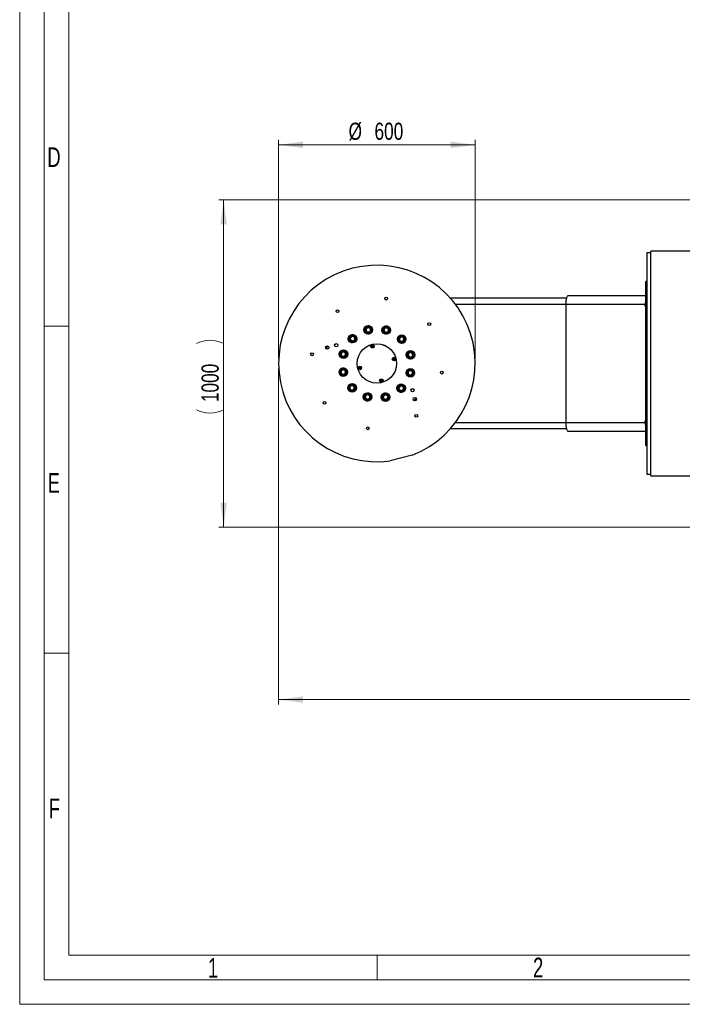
# Model space of a CAD drawing. Header units: millimetres. Extents: x 36 to 589, y 6 to 414.
# Tile 1 of 29: x 36 to 171, y 6 to 206. Entities that reach past the tile are written whole.
import ezdxf

# ---------------------------------------------------------------- set-up
doc = ezdxf.new("R2010")
doc.units = ezdxf.units.MM
doc.styles.add('SLDTEXTSTYLE0', font='TXT', dxfattribs={"width": 0.7})
doc.styles.add('SLDTEXTSTYLE1', font='TXT', dxfattribs={"width": 0.75})
doc.dimstyles.new('SLDDIMSTYLE0', dxfattribs={"dimtxt": 3.5, "dimasz": 5, "dimexe": 0, "dimexo": 0.0625, "dimgap": 0.875, "dimtad": 1, "dimlfac": 15, "dimrnd": 1e-09, "dimzin": 12, "dimdsep": 46, "dimtxsty": 'SLDTEXTSTYLE1', "dimsah": 1, "dimcen": 0.09, "dimadec": 0, "dimazin": 0, "dimtfac": 1, "dimtofl": 0, "dimtmove": 0, "dimatfit": 3, "dimfxl": 0, "dimtolj": 1, "dimtzin": 12, "dimarcsym": 0})
doc.dimstyles.new('SLDDIMSTYLE3', dxfattribs={"dimtxt": 3.5, "dimasz": 5, "dimexe": 0, "dimexo": 0.0625, "dimgap": 0.875, "dimtad": 0, "dimtih": 1, "dimtoh": 1, "dimlfac": 15, "dimrnd": 1e-09, "dimzin": 12, "dimdsep": 46, "dimtxsty": 'SLDTEXTSTYLE1', "dimsah": 1, "dimcen": 0.09, "dimadec": 0, "dimazin": 0, "dimtfac": 1, "dimtofl": 0, "dimtmove": 0, "dimatfit": 3, "dimfxl": 0, "dimtolj": 1, "dimtzin": 12, "dimarcsym": 0})

# ---------------------------------------------------------------- blocks, each defined once
blk = doc.blocks.new('*D8')
at = {"color": 7, "linetype": 'Continuous', "lineweight": 0}
for p, q in [((89.16, 134.93), (89.16, 66.52)), ((326.83, 134.93), (326.83, 66.52)), ((326.83, 67.52), (89.16, 67.52))]:
    blk.add_line(p, q, dxfattribs=at)
for centre, start, end in [((209.76, 70.29), 153.4349, 206.5651), ((212.17, 70.29), 333.4349, 26.5651)]:
    blk.add_arc(centre, 6.21, start, end, dxfattribs=at)
for points in [[(89.16, 67.52), (94.16, 66.87), (94.16, 68.17)], [(326.83, 67.52), (321.83, 68.17), (321.83, 66.87)]]:
    blk.add_solid(points, dxfattribs=at)
at = {"color": 7, "linetype": 'Continuous', "lineweight": 0, "insert": (205.8, 72.03), "char_height": 3.5, "attachment_point": 1, "style": 'SLDTEXTSTYLE1'}
blk.add_mtext('3565', dxfattribs=at)
blk = doc.blocks.new('*D9')
at = {"color": 7, "linetype": 'Continuous', "lineweight": 0}
for p, q in [((175.33, 169.27), (76.99, 169.27)), ((77.99, 102.6), (77.99, 169.27)), ((175.33, 102.6), (76.99, 102.6))]:
    blk.add_line(p, q, dxfattribs=at)
for centre, start, end in [((75.21, 134.45), 63.4349, 116.5651), ((75.21, 132.04), 243.4349, 296.5651)]:
    blk.add_arc(centre, 6.21, start, end, dxfattribs=at)
for points in [[(77.99, 169.27), (77.34, 164.27), (78.64, 164.27)], [(77.99, 102.6), (78.64, 107.6), (77.34, 107.6)]]:
    blk.add_solid(points, dxfattribs=at)
at = {"color": 7, "linetype": 'Continuous', "lineweight": 0, "insert": (73.48, 128.07), "char_height": 3.5, "attachment_point": 1, "rotation": 90, "style": 'SLDTEXTSTYLE1'}
blk.add_mtext('1000', dxfattribs=at)
blk = doc.blocks.new('*D10')
at = {"color": 7, "linetype": 'Continuous', "lineweight": 0}
for p, q in [((89.16, 136.93), (89.16, 181.44)), ((89.16, 180.44), (129.16, 180.44)), ((129.16, 136.93), (129.16, 181.44))]:
    blk.add_line(p, q, dxfattribs=at)
for points in [[(89.16, 180.44), (94.16, 179.79), (94.16, 181.09)], [(129.16, 180.44), (124.16, 181.09), (124.16, 179.79)]]:
    blk.add_solid(points, dxfattribs=at)
at = {"color": 7, "linetype": 'Continuous', "lineweight": 0, "char_height": 3.5, "attachment_point": 1, "style": 'SLDTEXTSTYLE1'}
for s, insert in [('%%c', (103.4, 184.95)), ('600', (108.67, 184.95))]:
    blk.add_mtext(s, dxfattribs=dict(at, insert=insert))

msp = doc.modelspace()

# ---------------------------------------------------------------- linework, layer by layer
at = {"color": 7, "linetype": 'Continuous', "lineweight": 15}
for p, q in [((36.5, 5.5), (36.5, 414.5)), ((588.5, 5.5), (36.5, 5.5))]:
    msp.add_line(p, q, dxfattribs=at)
at = {"color": 1, "linetype": 'Continuous', "lineweight": 0}
for p, q in [((41.5, 10.5), (41.5, 409.5)), ((46.5, 15.5), (46.5, 404.5)), ((46.48311, 143.5), (41.5, 143.5)), ((46.48311, 77), (41.5, 77)), ((393.72473, 15.49913), (46.5, 15.5)), ((109.25, 15.5), (109.25, 10.5)), ((583.5, 10.5), (41.5, 10.5))]:
    msp.add_line(p, q, dxfattribs=at)
at = {"color": 7, "linetype": 'Continuous', "lineweight": 30}
for p, q in [((164.06215, 158.43477), (164.06215, 113.43477)), ((164.86215, 113.06811), (164.86215, 158.80144)), ((163.86215, 135.93477), (163.86215, 152.60144)), ((124.06926, 149.26811), (147.79177, 149.26811)), ((148.12989, 149.80144), (163.86215, 149.80144)), ((147.64676, 147.93477), (125.16215, 147.93477)), ((163.74553, 147.93477), (147.64676, 147.93477)), ((147.64676, 123.93477), (147.64676, 147.93477)), ((163.74553, 147.60144), (163.74553, 147.93477)), ((163.86215, 147.60144), (163.74553, 147.60144)), ((106.86608, 142.69185), (106.87007, 142.70235)), ((106.87317, 142.68314), (106.86608, 142.69185)), ((107.05372, 143.18499), (107.05772, 143.19549)), ((107.05772, 143.19549), (107.0688, 143.19727)), ((107.5786, 143.27955), (107.58969, 143.28134)), ((107.58969, 143.28134), (107.59678, 143.27264)), ((107.7384, 142.35993), (107.72731, 142.35814)), ((107.74239, 142.37043), (107.7384, 142.35993)), ((107.92294, 142.87227), (107.93004, 142.86357)), ((107.93004, 142.86357), (107.92604, 142.85307)), ((110.55223, 142.93461), (110.56094, 142.9417)), ((110.55402, 142.92352), (110.55223, 142.93461)), ((110.63809, 142.40263), (110.6363, 142.41372)), ((110.64859, 142.39864), (110.63809, 142.40263)), ((110.96131, 143.26786), (110.97001, 143.27495)), ((110.97001, 143.27495), (110.98051, 143.27096)), ((111.46314, 143.08731), (111.47364, 143.08332)), ((111.47364, 143.08332), (111.47543, 143.07223)), ((111.5595, 142.55134), (111.5508, 142.54425)), ((111.55771, 142.56243), (111.5595, 142.55134)), ((103.7093, 141.17052), (103.71801, 141.17761)), ((103.71109, 141.15943), (103.7093, 141.17052)), ((103.79516, 140.63854), (103.79337, 140.64963)), ((103.80566, 140.63455), (103.79516, 140.63854)), ((104.11837, 141.50377), (104.12708, 141.51086)), ((104.12708, 141.51086), (104.13757, 141.50687)), ((104.29879, 140.44691), (104.28829, 140.4509)), ((104.3075, 140.454), (104.29879, 140.44691)), ((104.62021, 141.32322), (104.63071, 141.31923)), ((104.63071, 141.31923), (104.6325, 141.30814)), ((104.71657, 140.78725), (104.70786, 140.78016)), ((104.71478, 140.79834), (104.71657, 140.78725)), ((107.20642, 142.27408), (107.19933, 142.28278)), ((107.21751, 142.27586), (107.20642, 142.27408)), ((111.14172, 142.211), (111.13123, 142.21499)), ((111.15043, 142.21809), (111.14172, 142.211)), ((113.67428, 140.79813), (113.67828, 140.80863)), ((113.68138, 140.78942), (113.67428, 140.79813)), ((113.86192, 141.29127), (113.86591, 141.30177)), ((113.86591, 141.30177), (113.87701, 141.30356)), ((114.01462, 140.38036), (114.00753, 140.38906)), ((114.02572, 140.38215), (114.01462, 140.38036)), ((114.3868, 141.38583), (114.39789, 141.38762)), ((114.39789, 141.38762), (114.40498, 141.37892)), ((114.5466, 140.46621), (114.53551, 140.46442)), ((114.55059, 140.47671), (114.5466, 140.46621)), ((114.73114, 140.97855), (114.73824, 140.96985)), ((114.73824, 140.96985), (114.73424, 140.95935)), ((102.5345, 138.33034), (102.54558, 138.33213)), ((102.54558, 138.33213), (102.55267, 138.32342)), ((101.82197, 137.74264), (101.82596, 137.75313)), ((101.82906, 137.73393), (101.82197, 137.74264)), ((102.00961, 138.23577), (102.01361, 138.24627)), ((102.01361, 138.24627), (102.02469, 138.24806)), ((102.16232, 137.32486), (102.15522, 137.33357)), ((102.1734, 137.32665), (102.16232, 137.32486)), ((102.69429, 137.41072), (102.68321, 137.40893)), ((102.69828, 137.42121), (102.69429, 137.41072)), ((102.87883, 137.92306), (102.88592, 137.91435)), ((102.88592, 137.91435), (102.88193, 137.90385)), ((115.50145, 137.8905), (115.51016, 137.89759)), ((115.50324, 137.87941), (115.50145, 137.8905)), ((115.58731, 137.35852), (115.58552, 137.36961)), ((115.59781, 137.35453), (115.58731, 137.35852)), ((115.91052, 138.22375), (115.91923, 138.23084)), ((115.91923, 138.23084), (115.92973, 138.22685)), ((116.09094, 137.16689), (116.08045, 137.17088)), ((116.09965, 137.17398), (116.09094, 137.16689)), ((116.41236, 138.0432), (116.42286, 138.03921)), ((116.42286, 138.03921), (116.42465, 138.02812)), ((116.50872, 137.50723), (116.50001, 137.50014)), ((116.50693, 137.51832), (116.50872, 137.50723)), ((101.81558, 134.36232), (101.82429, 134.36941)), ((101.81737, 134.35123), (101.81558, 134.36232)), ((102.22465, 134.69557), (102.23336, 134.70266)), ((102.23336, 134.70266), (102.24386, 134.69866)), ((102.72649, 134.51502), (102.73699, 134.51103)), ((102.73699, 134.51103), (102.73878, 134.49994)), ((115.62601, 134.44833), (115.63001, 134.45883)), ((115.63001, 134.45883), (115.6411, 134.46062)), ((116.1509, 134.5429), (116.16199, 134.54469)), ((116.16199, 134.54469), (116.16907, 134.53598)), ((163.86215, 119.26811), (163.86215, 135.93477)), ((101.90144, 133.83034), (101.89965, 133.84143)), ((101.91194, 133.82635), (101.90144, 133.83034)), ((102.40507, 133.63871), (102.39458, 133.6427)), ((102.41378, 133.6458), (102.40507, 133.63871)), ((102.82285, 133.97905), (102.81414, 133.97196)), ((102.82106, 133.99014), (102.82285, 133.97905)), ((115.43838, 133.9552), (115.44237, 133.96569)), ((115.44547, 133.94649), (115.43838, 133.9552)), ((115.77872, 133.53742), (115.77162, 133.54613)), ((115.78981, 133.53921), (115.77872, 133.53742)), ((116.31069, 133.62328), (116.29961, 133.62149)), ((116.31468, 133.63378), (116.31069, 133.62328)), ((116.49523, 134.13562), (116.50233, 134.12691)), ((116.50233, 134.12691), (116.49833, 134.11642)), ((103.58606, 130.8997), (103.59005, 130.9102)), ((103.59315, 130.89099), (103.58606, 130.8997)), ((103.7737, 131.39284), (103.7777, 131.40333)), ((103.7777, 131.40333), (103.78878, 131.40512)), ((103.92641, 130.48192), (103.91931, 130.49063)), ((103.93749, 130.48371), (103.92641, 130.48192)), ((104.29859, 131.4874), (104.30967, 131.48919)), ((104.30967, 131.48919), (104.31676, 131.48048)), ((104.45838, 130.56778), (104.4473, 130.56599)), ((104.46237, 130.57828), (104.45838, 130.56778)), ((104.64292, 131.08012), (104.65002, 131.07142)), ((104.65002, 131.07142), (104.64602, 131.06092)), ((113.60773, 131.0823), (113.61644, 131.08939)), ((113.60952, 131.07121), (113.60773, 131.0823)), ((113.69359, 130.55032), (113.69179, 130.56141)), ((113.70408, 130.54633), (113.69359, 130.55032)), ((114.0168, 131.41555), (114.02551, 131.42264)), ((114.02551, 131.42264), (114.03601, 131.41865)), ((114.19722, 130.35869), (114.18673, 130.36268)), ((114.20593, 130.36578), (114.19722, 130.35869)), ((114.51865, 131.235), (114.52914, 131.23101)), ((114.52914, 131.23101), (114.53093, 131.21992)), ((114.615, 130.69903), (114.60629, 130.69194)), ((114.61321, 130.71012), (114.615, 130.69903)), ((106.7648, 129.31821), (106.7735, 129.3253)), ((106.76658, 129.30712), (106.7648, 129.31821)), ((106.85065, 128.78623), (106.84886, 128.79732)), ((106.86115, 128.78224), (106.85065, 128.78623)), ((107.17387, 129.65146), (107.18257, 129.65855)), ((107.18257, 129.65855), (107.19307, 129.65456)), ((107.35429, 128.5946), (107.34379, 128.59859)), ((107.363, 128.60169), (107.35429, 128.5946)), ((107.67571, 129.47091), (107.6862, 129.46692)), ((107.6862, 129.46692), (107.68799, 129.45583)), ((107.77206, 128.93494), (107.76336, 128.92785)), ((107.77027, 128.94603), (107.77206, 128.93494)), ((110.39427, 129.00598), (110.39826, 129.01648)), ((110.40136, 128.99727), (110.39427, 129.00598)), ((110.5819, 129.49912), (110.5859, 129.50962)), ((110.5859, 129.50962), (110.59699, 129.51141)), ((110.73461, 128.58821), (110.72751, 128.59691)), ((110.7457, 128.58999), (110.73461, 128.58821)), ((111.10679, 129.59368), (111.11787, 129.59547)), ((111.11787, 129.59547), (111.12496, 129.58677)), ((111.26658, 128.67406), (111.2555, 128.67227)), ((111.27057, 128.68456), (111.26658, 128.67406)), ((111.45112, 129.1864), (111.45822, 129.1777)), ((111.45822, 129.1777), (111.45422, 129.1672)), ((117.02106, 128.7226), (117.02106, 128.98123)), ((163.86215, 124.26811), (163.74553, 124.26811)), ((163.74553, 123.93477), (163.74553, 124.26811)), ((147.79177, 122.60144), (124.06926, 122.60144)), ((125.16215, 123.93477), (147.64676, 123.93477)), ((147.64676, 123.93477), (163.74553, 123.93477)), ((163.86215, 122.06811), (148.12989, 122.06811)), ((116.35413, 117.27264), (111.88902, 116.12154))]:
    msp.add_line(p, q, dxfattribs=at)
at = {"color": 7, "linetype": 'Continuous', "lineweight": 30, "flags": 128}
for points in [[(147.64676, 147.93477), (147.6498, 148.14377), (147.65888, 148.35015), (147.67387, 148.5513), (147.69461, 148.74469), (147.72081, 148.9279), (147.75216, 149.09862), (147.78827, 149.25471), (147.82867, 149.39419), (147.87285, 149.51533), (147.92027, 149.61658), (147.97032, 149.69669), (148.02238, 149.75464), (148.0758, 149.7897), (148.12989, 149.80144)], [(98.85261, 138.92107), (99.00181, 139.39482), (99.04352, 139.51498)], [(116.69696, 128.38465), (116.96515, 128.66216), (117.15364, 128.8698)], [(117.18813, 128.8082), (117.01392, 128.6167), (116.76054, 128.35395)], [(148.12989, 122.06811), (148.0758, 122.07984), (148.02238, 122.11491), (147.97032, 122.17286), (147.92027, 122.25297), (147.87285, 122.35422), (147.82867, 122.47535), (147.78827, 122.61484), (147.75216, 122.77093), (147.72081, 122.94165), (147.69461, 123.12486), (147.67387, 123.31825), (147.65888, 123.5194), (147.6498, 123.72577), (147.64676, 123.93477)]]:
    msp.add_lwpolyline(points, dxfattribs=at)
at = {"color": 7, "linetype": 'Continuous', "lineweight": 30}
for centre, radius in [((111.02794, 149.13692), 0.28333), ((101.14614, 146.58941), 0.28333), ((107.39806, 142.77771), 0.86667), ((107.39806, 142.77771), 0.8), ((107.39806, 142.77771), 0.69333), ((111.05587, 142.74298), 0.86667), ((111.05587, 142.74298), 0.8), ((111.05587, 142.74298), 0.69333), ((119.81679, 143.95079), 0.28333), ((104.21293, 140.97888), 0.86667), ((104.21293, 140.97888), 0.8), ((104.21293, 140.97888), 0.69333), ((114.20626, 140.88399), 0.86667), ((114.20626, 140.88399), 0.8), ((114.20626, 140.88399), 0.69333), ((99.07688, 139.17662), 0.34), ((100.9028, 139.64734), 0.33333), ((102.35395, 137.82849), 0.86667), ((102.35395, 137.82849), 0.8), ((102.35395, 137.82849), 0.69333), ((109.16215, 135.93477), 4.01667), ((109.16215, 135.93477), 4), ((108.26346, 139.4208), 0.36667), ((108.26346, 139.4208), 0.18333), ((108.26346, 139.4208), 0.14), ((116.00508, 137.69887), 0.86667), ((116.00508, 137.69887), 0.8), ((116.00508, 137.69887), 0.69333), ((95.96, 137.80057), 0.28333), ((112.64817, 136.83346), 0.36667), ((112.64817, 136.83346), 0.18333), ((112.64817, 136.83346), 0.14), ((102.31921, 134.17068), 0.86667), ((102.31921, 134.17068), 0.8), ((102.31921, 134.17068), 0.69333), ((105.67612, 135.03609), 0.36667), ((105.67612, 135.03609), 0.18333), ((105.67612, 135.03609), 0.14), ((115.97035, 134.04105), 0.86667), ((115.97035, 134.04105), 0.8), ((115.97035, 134.04105), 0.69333), ((122.36429, 134.06898), 0.28333), ((110.06084, 132.44875), 0.36667), ((110.06084, 132.44875), 0.18333), ((110.06084, 132.44875), 0.14), ((104.11804, 130.98556), 0.86667), ((104.11804, 130.98556), 0.8), ((104.11804, 130.98556), 0.69333), ((114.11136, 130.89066), 0.86667), ((114.11136, 130.89066), 0.8), ((114.11136, 130.89066), 0.69333), ((116.4051, 130.49973), 0.33333), ((107.26843, 129.12657), 0.86667), ((107.26843, 129.12657), 0.8), ((107.26843, 129.12657), 0.69333), ((110.92624, 129.09184), 0.86667), ((110.92624, 129.09184), 0.8), ((110.92624, 129.09184), 0.69333), ((116.87581, 128.67381), 0.34), ((98.50751, 127.91876), 0.28333), ((117.17816, 125.28013), 0.28333), ((107.29636, 122.73263), 0.28333)]:
    msp.add_circle(centre, radius, dxfattribs=at)
for centre, radius, start, end in [((109.16215, 135.93477), 20, 291.0755783, 277.8363227), ((169.57692, 147.98931), 5.83165, 168.5095954, 180.5358044), ((107.39806, 142.77771), 0.8, 219.1680904, 32.2984488), ((107.39806, 142.77771), 0.53333, 130.213066, 188.1231147), ((107.39806, 142.77771), 0.53333, 190.213066, 248.1231147), ((107.39806, 142.77771), 0.8, 32.2984488, 129.1680904), ((107.39806, 142.77771), 0.46667, 159.1680904, 219.1680904), ((107.39806, 142.77771), 0.46667, 99.1680904, 159.1680904), ((107.39806, 142.77771), 0.46667, 219.1680904, 279.1680904), ((107.39806, 142.77771), 0.53333, 70.213066, 128.1231147), ((107.39806, 142.77771), 0.53333, 250.213066, 308.1231147), ((107.39806, 142.77771), 0.46667, 39.1680904, 99.1680904), ((107.39806, 142.77771), 0.46667, 279.1680904, 339.1680904), ((107.39806, 142.77771), 0.53333, 10.213066, 68.1231147), ((107.39806, 142.77771), 0.53333, 310.213066, 8.1231147), ((107.39806, 142.77771), 0.46667, 339.1680904, 39.1680904), ((111.05587, 142.74298), 0.8, 189.1680904, 2.2984488), ((111.05587, 142.74298), 0.53333, 160.213066, 218.1231147), ((111.05587, 142.74298), 0.53333, 100.213066, 158.1231147), ((111.05587, 142.74298), 0.46667, 129.1680904, 189.1680904), ((111.05587, 142.74298), 0.46667, 189.1680904, 249.1680904), ((111.05587, 142.74298), 0.53333, 220.213066, 278.1231147), ((111.05587, 142.74298), 0.46667, 69.1680904, 129.1680904), ((111.05587, 142.74298), 0.46667, 249.1680904, 309.1680904), ((111.05587, 142.74298), 0.8, 2.2984488, 99.1680904), ((111.05587, 142.74298), 0.53333, 40.213066, 98.1231147), ((111.05587, 142.74298), 0.53333, 280.213066, 338.1231147), ((111.05587, 142.74298), 0.46667, 9.1680904, 69.1680904), ((111.05587, 142.74298), 0.46667, 309.1680904, 9.1680904), ((111.05587, 142.74298), 0.53333, 340.213066, 38.1231147), ((104.21293, 140.97888), 0.8, 62.2984488, 159.1680904), ((104.21293, 140.97888), 0.53333, 160.213066, 218.1231147), ((104.21293, 140.97888), 0.53333, 100.213066, 158.1231147), ((104.21293, 140.97888), 0.46667, 129.1680904, 189.1680904), ((104.21293, 140.97888), 0.46667, 189.1680904, 249.1680904), ((104.21293, 140.97888), 0.53333, 220.213066, 278.1231147), ((104.21293, 140.97888), 0.46667, 69.1680904, 129.1680904), ((104.21293, 140.97888), 0.8, 249.1680904, 62.2984488), ((104.21293, 140.97888), 0.46667, 249.1680904, 309.1680904), ((104.21293, 140.97888), 0.53333, 40.213066, 98.1231147), ((104.21293, 140.97888), 0.53333, 280.213066, 338.1231147), ((104.21293, 140.97888), 0.46667, 9.1680904, 69.1680904), ((104.21293, 140.97888), 0.46667, 309.1680904, 9.1680904), ((104.21293, 140.97888), 0.53333, 340.213066, 38.1231147), ((114.20626, 140.88399), 0.8, 159.1680904, 332.2984488), ((114.20626, 140.88399), 0.53333, 130.213066, 188.1231147), ((114.20626, 140.88399), 0.53333, 190.213066, 248.1231147), ((114.20626, 140.88399), 0.46667, 159.1680904, 219.1680904), ((114.20626, 140.88399), 0.46667, 99.1680904, 159.1680904), ((114.20626, 140.88399), 0.46667, 219.1680904, 279.1680904), ((114.20626, 140.88399), 0.53333, 70.213066, 128.1231147), ((114.20626, 140.88399), 0.53333, 250.213066, 308.1231147), ((114.20626, 140.88399), 0.46667, 39.1680904, 99.1680904), ((114.20626, 140.88399), 0.46667, 279.1680904, 339.1680904), ((114.20626, 140.88399), 0.53333, 10.213066, 68.1231147), ((114.20626, 140.88399), 0.8, 332.2984488, 69.1680904), ((114.20626, 140.88399), 0.53333, 310.213066, 8.1231147), ((114.20626, 140.88399), 0.46667, 339.1680904, 39.1680904), ((109.16215, 135.93477), 10.66667, 160.3905716, 163.9700407), ((99.92335, 139.76161), 0.66667, 346.6079838, 0.0833374), ((102.35395, 137.82849), 0.8, 92.2984488, 189.1680904), ((102.35395, 137.82849), 0.46667, 99.1680904, 159.1680904), ((102.35395, 137.82849), 0.53333, 70.213066, 128.1231147), ((102.35395, 137.82849), 0.46667, 39.1680904, 99.1680904), ((102.35395, 137.82849), 0.8, 279.1680904, 92.2984488), ((102.35395, 137.82849), 0.53333, 10.213066, 68.1231147), ((116.00508, 137.69887), 0.8, 129.1680904, 302.2984488), ((102.35395, 137.82849), 0.53333, 130.213066, 188.1231147), ((102.35395, 137.82849), 0.53333, 190.213066, 248.1231147), ((102.35395, 137.82849), 0.46667, 159.1680904, 219.1680904), ((102.35395, 137.82849), 0.46667, 219.1680904, 279.1680904), ((102.35395, 137.82849), 0.53333, 250.213066, 308.1231147), ((102.35395, 137.82849), 0.46667, 279.1680904, 339.1680904), ((102.35395, 137.82849), 0.53333, 310.213066, 8.1231147), ((102.35395, 137.82849), 0.46667, 339.1680904, 39.1680904), ((116.00508, 137.69887), 0.53333, 160.213066, 218.1231147), ((116.00508, 137.69887), 0.53333, 100.213066, 158.1231147), ((116.00508, 137.69887), 0.46667, 129.1680904, 189.1680904), ((116.00508, 137.69887), 0.46667, 189.1680904, 249.1680904), ((116.00508, 137.69887), 0.53333, 220.213066, 278.1231147), ((116.00508, 137.69887), 0.46667, 69.1680904, 129.1680904), ((116.00508, 137.69887), 0.46667, 249.1680904, 309.1680904), ((116.00508, 137.69887), 0.53333, 40.213066, 98.1231147), ((116.00508, 137.69887), 0.53333, 280.213066, 338.1231147), ((116.00508, 137.69887), 0.46667, 9.1680904, 69.1680904), ((116.00508, 137.69887), 0.46667, 309.1680904, 9.1680904), ((116.00508, 137.69887), 0.53333, 340.213066, 38.1231147), ((116.00508, 137.69887), 0.8, 302.2984488, 39.1680904), ((102.31921, 134.17068), 0.8, 122.2984488, 219.1680904), ((102.31921, 134.17068), 0.53333, 160.213066, 218.1231147), ((102.31921, 134.17068), 0.53333, 100.213066, 158.1231147), ((102.31921, 134.17068), 0.46667, 129.1680904, 189.1680904), ((102.31921, 134.17068), 0.8, 309.1680904, 122.2984488), ((102.31921, 134.17068), 0.46667, 69.1680904, 129.1680904), ((102.31921, 134.17068), 0.53333, 40.213066, 98.1231147), ((102.31921, 134.17068), 0.46667, 9.1680904, 69.1680904), ((102.31921, 134.17068), 0.53333, 340.213066, 38.1231147), ((115.97035, 134.04105), 0.8, 99.1680904, 272.2984488), ((115.97035, 134.04105), 0.53333, 130.213066, 188.1231147), ((115.97035, 134.04105), 0.46667, 99.1680904, 159.1680904), ((115.97035, 134.04105), 0.53333, 70.213066, 128.1231147), ((115.97035, 134.04105), 0.46667, 39.1680904, 99.1680904), ((115.97035, 134.04105), 0.53333, 10.213066, 68.1231147), ((115.97035, 134.04105), 0.46667, 339.1680904, 39.1680904), ((102.31921, 134.17068), 0.46667, 189.1680904, 249.1680904), ((102.31921, 134.17068), 0.53333, 220.213066, 278.1231147), ((102.31921, 134.17068), 0.46667, 249.1680904, 309.1680904), ((102.31921, 134.17068), 0.53333, 280.213066, 338.1231147), ((102.31921, 134.17068), 0.46667, 309.1680904, 9.1680904), ((115.97035, 134.04105), 0.53333, 190.213066, 248.1231147), ((115.97035, 134.04105), 0.46667, 159.1680904, 219.1680904), ((115.97035, 134.04105), 0.46667, 219.1680904, 279.1680904), ((115.97035, 134.04105), 0.53333, 250.213066, 308.1231147), ((115.97035, 134.04105), 0.8, 272.2984488, 9.1680904), ((115.97035, 134.04105), 0.46667, 279.1680904, 339.1680904), ((115.97035, 134.04105), 0.53333, 310.213066, 8.1231147), ((104.11804, 130.98556), 0.8, 152.2984488, 249.1680904), ((104.11804, 130.98556), 0.8, 339.1680904, 152.2984488), ((104.11804, 130.98556), 0.53333, 130.213066, 188.1231147), ((104.11804, 130.98556), 0.53333, 190.213066, 248.1231147), ((104.11804, 130.98556), 0.46667, 159.1680904, 219.1680904), ((104.11804, 130.98556), 0.46667, 99.1680904, 159.1680904), ((104.11804, 130.98556), 0.46667, 219.1680904, 279.1680904), ((104.11804, 130.98556), 0.53333, 70.213066, 128.1231147), ((104.11804, 130.98556), 0.53333, 250.213066, 308.1231147), ((104.11804, 130.98556), 0.46667, 39.1680904, 99.1680904), ((104.11804, 130.98556), 0.46667, 279.1680904, 339.1680904), ((104.11804, 130.98556), 0.53333, 10.213066, 68.1231147), ((104.11804, 130.98556), 0.53333, 310.213066, 8.1231147), ((104.11804, 130.98556), 0.46667, 339.1680904, 39.1680904), ((114.11136, 130.89066), 0.8, 69.1680904, 242.2984488), ((114.11136, 130.89066), 0.53333, 160.213066, 218.1231147), ((114.11136, 130.89066), 0.53333, 100.213066, 158.1231147), ((114.11136, 130.89066), 0.46667, 129.1680904, 189.1680904), ((114.11136, 130.89066), 0.46667, 189.1680904, 249.1680904), ((114.11136, 130.89066), 0.53333, 220.213066, 278.1231147), ((114.11136, 130.89066), 0.8, 242.2984488, 339.1680904), ((114.11136, 130.89066), 0.46667, 69.1680904, 129.1680904), ((114.11136, 130.89066), 0.46667, 249.1680904, 309.1680904), ((114.11136, 130.89066), 0.53333, 40.213066, 98.1231147), ((114.11136, 130.89066), 0.53333, 280.213066, 338.1231147), ((114.11136, 130.89066), 0.46667, 9.1680904, 69.1680904), ((114.11136, 130.89066), 0.46667, 309.1680904, 9.1680904), ((114.11136, 130.89066), 0.53333, 340.213066, 38.1231147), ((107.26843, 129.12657), 0.8, 9.1680904, 182.2984488), ((107.26843, 129.12657), 0.8, 182.2984488, 279.1680904), ((107.26843, 129.12657), 0.53333, 160.213066, 218.1231147), ((107.26843, 129.12657), 0.53333, 100.213066, 158.1231147), ((107.26843, 129.12657), 0.46667, 129.1680904, 189.1680904), ((107.26843, 129.12657), 0.46667, 189.1680904, 249.1680904), ((107.26843, 129.12657), 0.53333, 220.213066, 278.1231147), ((107.26843, 129.12657), 0.46667, 69.1680904, 129.1680904), ((107.26843, 129.12657), 0.46667, 249.1680904, 309.1680904), ((107.26843, 129.12657), 0.53333, 40.213066, 98.1231147), ((107.26843, 129.12657), 0.53333, 280.213066, 338.1231147), ((107.26843, 129.12657), 0.46667, 9.1680904, 69.1680904), ((107.26843, 129.12657), 0.46667, 309.1680904, 9.1680904), ((107.26843, 129.12657), 0.53333, 340.213066, 38.1231147), ((110.92624, 129.09184), 0.8, 39.1680904, 212.2984488), ((110.92624, 129.09184), 0.8, 212.2984488, 309.1680904), ((110.92624, 129.09184), 0.53333, 130.213066, 188.1231147), ((110.92624, 129.09184), 0.53333, 190.213066, 248.1231147), ((110.92624, 129.09184), 0.46667, 159.1680904, 219.1680904), ((110.92624, 129.09184), 0.46667, 99.1680904, 159.1680904), ((110.92624, 129.09184), 0.46667, 219.1680904, 279.1680904), ((110.92624, 129.09184), 0.53333, 70.213066, 128.1231147), ((110.92624, 129.09184), 0.53333, 250.213066, 308.1231147), ((110.92624, 129.09184), 0.46667, 39.1680904, 99.1680904), ((110.92624, 129.09184), 0.46667, 279.1680904, 339.1680904), ((110.92624, 129.09184), 0.53333, 10.213066, 68.1231147), ((110.92624, 129.09184), 0.53333, 310.213066, 8.1231147), ((110.92624, 129.09184), 0.46667, 339.1680904, 39.1680904), ((117.17602, 127.9209), 0.6, 90, 133.8077407), ((117.17602, 127.9209), 0.6, 90, 133.8077407), ((117.17602, 127.9209), 0.52, 96.1079263, 127.369725), ((169.33979, 123.8575), 5.5948, 179.2086387, 191.7459615)]:
    msp.add_arc(centre, radius, start, end, dxfattribs=at)
for points in [[(164.86215, 158.43477), (164.06215, 158.43477)], [(175.532, 158.80144), (164.86215, 158.80144)], [(164.06215, 152.60144), (163.86215, 152.60144)], [(163.86215, 119.26811), (164.06215, 119.26811)], [(164.06215, 113.43477), (164.86215, 113.43477)], [(164.86215, 113.06811), (175.52882, 113.06811)]]:
    msp.add_open_spline(points, degree=1, dxfattribs=at)
for points, knots in [([(106.87007, 142.70235), (106.88275, 142.73565), (106.90851, 142.80336), (106.9569, 142.93057), (107.0076, 143.0638), (107.04015, 143.14934), (107.05372, 143.18499)], [0, 0, 0, 0, 0.217360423, 0.441926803, 0.767404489, 1, 1, 1, 1]), ([(107.19933, 142.28278), (107.18193, 142.30414), (107.12882, 142.36933), (107.02869, 142.49225), (106.93504, 142.60721), (106.88551, 142.66801), (106.87317, 142.68314)], [0, 0, 0, 0, 0.169172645, 0.516446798, 0.879617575, 1, 1, 1, 1]), ([(107.0688, 143.19727), (107.10398, 143.20295), (107.1755, 143.2145), (107.30987, 143.23618), (107.45059, 143.25889), (107.54094, 143.27348), (107.5786, 143.27955)], [0, 0, 0, 0, 0.217359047, 0.441934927, 0.767416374, 1, 1, 1, 1]), ([(107.72731, 142.35814), (107.69213, 142.35247), (107.62061, 142.34092), (107.48625, 142.31924), (107.34553, 142.29652), (107.25517, 142.28194), (107.21751, 142.27586)], [0, 0, 0, 0, 0.217359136, 0.441935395, 0.767402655, 1, 1, 1, 1]), ([(107.59678, 143.27264), (107.60911, 143.2575), (107.65865, 143.1967), (107.7523, 143.08174), (107.85243, 142.95882), (107.90554, 142.89363), (107.92294, 142.87227)], [0, 0, 0, 0, 0.120383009, 0.483552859, 0.830826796, 1, 1, 1, 1]), ([(107.92604, 142.85307), (107.91336, 142.81977), (107.8876, 142.75206), (107.83921, 142.62485), (107.78851, 142.49162), (107.75596, 142.40608), (107.74239, 142.37043)], [0, 0, 0, 0, 0.217360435, 0.441926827, 0.767403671, 1, 1, 1, 1]), ([(110.6363, 142.41372), (110.63191, 142.44091), (110.61851, 142.52392), (110.59326, 142.68045), (110.56963, 142.82682), (110.55713, 142.90425), (110.55402, 142.92352)], [0, 0, 0, 0, 0.169170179, 0.516449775, 0.879620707, 1, 1, 1, 1]), ([(110.56094, 142.9417), (110.58857, 142.96421), (110.64474, 143.00997), (110.75026, 143.09592), (110.86077, 143.18596), (110.93173, 143.24377), (110.96131, 143.26786)], [0, 0, 0, 0, 0.217356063, 0.441930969, 0.76739949, 1, 1, 1, 1]), ([(111.13123, 142.21499), (111.09792, 142.22767), (111.03021, 142.25343), (110.90301, 142.30183), (110.76978, 142.35252), (110.68424, 142.38507), (110.64859, 142.39864)], [0, 0, 0, 0, 0.217356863, 0.441924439, 0.767404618, 1, 1, 1, 1]), ([(110.98051, 143.27096), (111.01381, 143.25829), (111.08152, 143.23252), (111.20873, 143.18412), (111.34195, 143.13342), (111.42749, 143.10088), (111.46314, 143.08731)], [0, 0, 0, 0, 0.217356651, 0.441937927, 0.767404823, 1, 1, 1, 1]), ([(111.5508, 142.54425), (111.52317, 142.52174), (111.467, 142.47598), (111.36148, 142.39003), (111.25096, 142.29999), (111.18001, 142.24219), (111.15043, 142.21809)], [0, 0, 0, 0, 0.217355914, 0.441930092, 0.767409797, 1, 1, 1, 1]), ([(111.47543, 143.07223), (111.47854, 143.05296), (111.49104, 142.97553), (111.51466, 142.82916), (111.53992, 142.67263), (111.55332, 142.58962), (111.55771, 142.56243)], [0, 0, 0, 0, 0.120380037, 0.483550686, 0.830829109, 1, 1, 1, 1]), ([(103.79337, 140.64963), (103.78769, 140.68481), (103.77615, 140.75633), (103.75446, 140.89069), (103.73175, 141.03142), (103.71717, 141.12177), (103.71109, 141.15943)], [0, 0, 0, 0, 0.217359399, 0.441930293, 0.767407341, 1, 1, 1, 1]), ([(103.71801, 141.17761), (103.74563, 141.20012), (103.8018, 141.24588), (103.90732, 141.33183), (104.01784, 141.42187), (104.08879, 141.47967), (104.11837, 141.50377)], [0, 0, 0, 0, 0.217355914, 0.441930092, 0.767409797, 1, 1, 1, 1]), ([(104.28829, 140.4509), (104.26255, 140.4607), (104.18396, 140.4906), (104.03578, 140.54698), (103.8972, 140.59971), (103.8239, 140.6276), (103.80566, 140.63455)], [0, 0, 0, 0, 0.169180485, 0.516459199, 0.879627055, 1, 1, 1, 1]), ([(104.13757, 141.50687), (104.15582, 141.49992), (104.22911, 141.47203), (104.3677, 141.4193), (104.51588, 141.36292), (104.59447, 141.33302), (104.62021, 141.32322)], [0, 0, 0, 0, 0.120373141, 0.483540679, 0.830832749, 1, 1, 1, 1]), ([(104.70786, 140.78016), (104.68023, 140.75765), (104.62406, 140.71189), (104.51854, 140.62594), (104.40803, 140.5359), (104.33707, 140.47809), (104.3075, 140.454)], [0, 0, 0, 0, 0.217356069, 0.441930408, 0.767398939, 1, 1, 1, 1]), ([(104.6325, 141.30814), (104.63818, 141.27296), (104.64972, 141.20144), (104.6714, 141.06708), (104.69411, 140.92635), (104.7087, 140.836), (104.71478, 140.79834)], [0, 0, 0, 0, 0.217359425, 0.441928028, 0.767405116, 1, 1, 1, 1]), ([(113.67828, 140.80863), (113.68807, 140.83437), (113.71798, 140.91296), (113.77435, 141.06115), (113.82709, 141.19972), (113.85498, 141.27302), (113.86192, 141.29127)], [0, 0, 0, 0, 0.169171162, 0.51644775, 0.879619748, 1, 1, 1, 1]), ([(114.00753, 140.38906), (113.98502, 140.41669), (113.93926, 140.47286), (113.8533, 140.57838), (113.76327, 140.68889), (113.70547, 140.75985), (113.68138, 140.78942)], [0, 0, 0, 0, 0.21736314, 0.441933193, 0.767410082, 1, 1, 1, 1]), ([(113.87701, 141.30356), (113.91218, 141.30923), (113.9837, 141.32078), (114.11807, 141.34246), (114.25879, 141.36517), (114.34914, 141.37976), (114.3868, 141.38583)], [0, 0, 0, 0, 0.217358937, 0.441934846, 0.767416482, 1, 1, 1, 1]), ([(114.53551, 140.46442), (114.50033, 140.45875), (114.42881, 140.4472), (114.29445, 140.42552), (114.15373, 140.40281), (114.06337, 140.38822), (114.02572, 140.38215)], [0, 0, 0, 0, 0.217359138, 0.441935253, 0.767402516, 1, 1, 1, 1]), ([(114.40498, 141.37892), (114.42749, 141.35129), (114.47325, 141.29512), (114.55921, 141.1896), (114.64924, 141.07909), (114.70705, 141.00813), (114.73114, 140.97855)], [0, 0, 0, 0, 0.217363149, 0.441933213, 0.767409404, 1, 1, 1, 1]), ([(114.73424, 140.95935), (114.7273, 140.9411), (114.6994, 140.86781), (114.64667, 140.72923), (114.59029, 140.58104), (114.56039, 140.50245), (114.55059, 140.47671)], [0, 0, 0, 0, 0.120381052, 0.483552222, 0.830828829, 1, 1, 1, 1]), ([(102.02469, 138.24806), (102.04397, 138.25117), (102.12139, 138.26367), (102.26777, 138.28729), (102.42429, 138.31255), (102.5073, 138.32595), (102.5345, 138.33034)], [0, 0, 0, 0, 0.120373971, 0.483544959, 0.830823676, 1, 1, 1, 1]), ([(102.55267, 138.32342), (102.57518, 138.29579), (102.62094, 138.23963), (102.7069, 138.13411), (102.79693, 138.02359), (102.85474, 137.95263), (102.87883, 137.92306)], [0, 0, 0, 0, 0.217362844, 0.441933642, 0.767409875, 1, 1, 1, 1]), ([(101.82596, 137.75313), (101.83864, 137.78644), (101.8644, 137.85415), (101.9128, 137.98135), (101.9635, 138.11458), (101.99605, 138.20012), (102.00961, 138.23577)], [0, 0, 0, 0, 0.217360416, 0.441931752, 0.767408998, 1, 1, 1, 1]), ([(102.15522, 137.33357), (102.13272, 137.36119), (102.08696, 137.41736), (102.001, 137.52288), (101.91097, 137.6334), (101.85316, 137.70435), (101.82906, 137.73393)], [0, 0, 0, 0, 0.217354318, 0.441924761, 0.767401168, 1, 1, 1, 1]), ([(102.68321, 137.40893), (102.65601, 137.40454), (102.573, 137.39114), (102.41648, 137.36588), (102.2701, 137.34226), (102.19268, 137.32976), (102.1734, 137.32665)], [0, 0, 0, 0, 0.169176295, 0.516455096, 0.879626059, 1, 1, 1, 1]), ([(102.88193, 137.90385), (102.86926, 137.87055), (102.8435, 137.80284), (102.79509, 137.67564), (102.7444, 137.54241), (102.71185, 137.45687), (102.69828, 137.42121)], [0, 0, 0, 0, 0.217355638, 0.441926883, 0.767403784, 1, 1, 1, 1]), ([(115.58552, 137.36961), (115.57984, 137.40479), (115.5683, 137.47631), (115.54661, 137.61067), (115.5239, 137.7514), (115.50932, 137.84175), (115.50324, 137.87941)], [0, 0, 0, 0, 0.217359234, 0.441930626, 0.767407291, 1, 1, 1, 1]), ([(115.51016, 137.89759), (115.53151, 137.91499), (115.5967, 137.9681), (115.71962, 138.06824), (115.83458, 138.16188), (115.89538, 138.21142), (115.91052, 138.22375)], [0, 0, 0, 0, 0.169167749, 0.516448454, 0.879625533, 1, 1, 1, 1]), ([(116.08045, 137.17088), (116.04714, 137.18356), (115.97943, 137.20932), (115.85222, 137.25772), (115.71899, 137.30841), (115.63346, 137.34096), (115.59781, 137.35453)], [0, 0, 0, 0, 0.217369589, 0.441937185, 0.767417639, 1, 1, 1, 1]), ([(115.92973, 138.22685), (115.96303, 138.21418), (116.03074, 138.18841), (116.15794, 138.14001), (116.29117, 138.08932), (116.37671, 138.05677), (116.41236, 138.0432)], [0, 0, 0, 0, 0.21735686, 0.441924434, 0.767404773, 1, 1, 1, 1]), ([(116.50001, 137.50014), (116.48487, 137.48781), (116.42407, 137.43827), (116.30911, 137.34463), (116.18619, 137.24449), (116.121, 137.19138), (116.09965, 137.17398)], [0, 0, 0, 0, 0.120374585, 0.483551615, 0.830832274, 1, 1, 1, 1]), ([(116.42465, 138.02812), (116.43033, 137.99294), (116.44187, 137.92142), (116.46355, 137.78706), (116.48626, 137.64633), (116.50085, 137.55598), (116.50693, 137.51832)], [0, 0, 0, 0, 0.217359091, 0.441928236, 0.767405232, 1, 1, 1, 1]), ([(101.89965, 133.84143), (101.89397, 133.8766), (101.88243, 133.94813), (101.86074, 134.08249), (101.83803, 134.22321), (101.82345, 134.31357), (101.81737, 134.35123)], [0, 0, 0, 0, 0.217359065, 0.441930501, 0.767407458, 1, 1, 1, 1]), ([(101.82429, 134.36941), (101.83942, 134.38174), (101.90023, 134.43127), (102.01518, 134.52492), (102.1381, 134.62506), (102.20329, 134.67817), (102.22465, 134.69557)], [0, 0, 0, 0, 0.120385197, 0.483551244, 0.830832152, 1, 1, 1, 1]), ([(102.24386, 134.69866), (102.27716, 134.68599), (102.34487, 134.66023), (102.47207, 134.61183), (102.6053, 134.56113), (102.69084, 134.52859), (102.72649, 134.51502)], [0, 0, 0, 0, 0.217356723, 0.441924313, 0.767404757, 1, 1, 1, 1]), ([(102.73878, 134.49994), (102.74446, 134.46476), (102.756, 134.39324), (102.77768, 134.25888), (102.80039, 134.11815), (102.81498, 134.02779), (102.82106, 133.99014)], [0, 0, 0, 0, 0.21735926, 0.441928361, 0.767405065, 1, 1, 1, 1]), ([(115.44237, 133.96569), (115.45504, 133.999), (115.4808, 134.06671), (115.52921, 134.19391), (115.57989, 134.32714), (115.61244, 134.41268), (115.62601, 134.44833)], [0, 0, 0, 0, 0.217360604, 0.441931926, 0.767403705, 1, 1, 1, 1]), ([(115.6411, 134.46062), (115.66829, 134.46501), (115.7513, 134.47841), (115.90782, 134.50367), (116.0542, 134.52729), (116.13162, 134.53979), (116.1509, 134.5429)], [0, 0, 0, 0, 0.16916281, 0.516441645, 0.879612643, 1, 1, 1, 1]), ([(116.16907, 134.53598), (116.19158, 134.50836), (116.23734, 134.45219), (116.3233, 134.34667), (116.41334, 134.23615), (116.47114, 134.16519), (116.49523, 134.13562)], [0, 0, 0, 0, 0.217363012, 0.44193346, 0.767409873, 1, 1, 1, 1]), ([(102.39458, 133.6427), (102.36127, 133.65537), (102.29356, 133.68113), (102.16635, 133.72954), (102.03312, 133.78023), (101.94759, 133.81278), (101.91194, 133.82635)], [0, 0, 0, 0, 0.217369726, 0.441937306, 0.767417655, 1, 1, 1, 1]), ([(102.81414, 133.97196), (102.79278, 133.95456), (102.72759, 133.90145), (102.60467, 133.80131), (102.48972, 133.70766), (102.42891, 133.65813), (102.41378, 133.6458)], [0, 0, 0, 0, 0.16916787, 0.516448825, 0.87961492, 1, 1, 1, 1]), ([(115.77162, 133.54613), (115.74912, 133.57375), (115.70336, 133.62992), (115.61739, 133.73544), (115.52736, 133.84596), (115.46956, 133.91692), (115.44547, 133.94649)], [0, 0, 0, 0, 0.217362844, 0.441933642, 0.767409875, 1, 1, 1, 1]), ([(116.29961, 133.62149), (116.28033, 133.61838), (116.20291, 133.60588), (116.05653, 133.58226), (115.90001, 133.557), (115.817, 133.5436), (115.78981, 133.53921)], [0, 0, 0, 0, 0.120387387, 0.48355841, 0.830837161, 1, 1, 1, 1]), ([(116.49833, 134.11642), (116.48566, 134.08311), (116.45989, 134.0154), (116.4115, 133.8882), (116.3608, 133.75497), (116.32825, 133.66943), (116.31468, 133.63378)], [0, 0, 0, 0, 0.217360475, 0.441926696, 0.767404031, 1, 1, 1, 1]), ([(103.59005, 130.9102), (103.597, 130.92845), (103.62489, 131.00174), (103.67762, 131.14032), (103.734, 131.28851), (103.7639, 131.36709), (103.7737, 131.39284)], [0, 0, 0, 0, 0.120381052, 0.483552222, 0.830828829, 1, 1, 1, 1]), ([(103.91931, 130.49063), (103.89681, 130.51826), (103.85105, 130.57443), (103.76509, 130.67994), (103.67506, 130.79046), (103.61725, 130.86142), (103.59315, 130.89099)], [0, 0, 0, 0, 0.217354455, 0.441924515, 0.767400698, 1, 1, 1, 1]), ([(103.78878, 131.40512), (103.82396, 131.4108), (103.89548, 131.42235), (104.02985, 131.44403), (104.17057, 131.46674), (104.26093, 131.48132), (104.29859, 131.4874)], [0, 0, 0, 0, 0.21735598, 0.441928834, 0.767405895, 1, 1, 1, 1]), ([(104.4473, 130.56599), (104.41212, 130.56032), (104.34059, 130.54877), (104.20623, 130.52709), (104.06551, 130.50437), (103.97515, 130.48979), (103.93749, 130.48371)], [0, 0, 0, 0, 0.217369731, 0.441928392, 0.767405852, 1, 1, 1, 1]), ([(104.31676, 131.48048), (104.33927, 131.45286), (104.38503, 131.39669), (104.47099, 131.29117), (104.56102, 131.18066), (104.61883, 131.1097), (104.64292, 131.08012)], [0, 0, 0, 0, 0.21736314, 0.441933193, 0.767410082, 1, 1, 1, 1]), ([(104.64602, 131.06092), (104.63622, 131.03518), (104.60632, 130.95659), (104.54994, 130.8084), (104.49721, 130.66982), (104.46932, 130.59653), (104.46237, 130.57828)], [0, 0, 0, 0, 0.169171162, 0.51644775, 0.879619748, 1, 1, 1, 1]), ([(113.69179, 130.56141), (113.68612, 130.59659), (113.67458, 130.66811), (113.65289, 130.80247), (113.63018, 130.9432), (113.6156, 131.03355), (113.60952, 131.07121)], [0, 0, 0, 0, 0.217357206, 0.441928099, 0.767405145, 1, 1, 1, 1]), ([(113.61644, 131.08939), (113.64406, 131.1119), (113.70023, 131.15766), (113.80575, 131.24361), (113.91627, 131.33365), (113.98723, 131.39145), (114.0168, 131.41555)], [0, 0, 0, 0, 0.217355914, 0.441930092, 0.767409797, 1, 1, 1, 1]), ([(114.18673, 130.36268), (114.16848, 130.36963), (114.09518, 130.39751), (113.9566, 130.45025), (113.80842, 130.50663), (113.72983, 130.53653), (113.70408, 130.54633)], [0, 0, 0, 0, 0.120384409, 0.483547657, 0.830821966, 1, 1, 1, 1]), ([(114.03601, 131.41865), (114.06175, 131.40885), (114.14034, 131.37895), (114.28852, 131.32256), (114.4271, 131.26983), (114.5004, 131.24194), (114.51865, 131.235)], [0, 0, 0, 0, 0.169167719, 0.516446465, 0.879614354, 1, 1, 1, 1]), ([(114.60629, 130.69194), (114.57866, 130.66943), (114.5225, 130.62367), (114.41698, 130.53771), (114.30646, 130.44768), (114.2355, 130.38987), (114.20593, 130.36578)], [0, 0, 0, 0, 0.217355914, 0.441930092, 0.767409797, 1, 1, 1, 1]), ([(114.53093, 131.21992), (114.53661, 131.18474), (114.54815, 131.11322), (114.56983, 130.97886), (114.59255, 130.83813), (114.60713, 130.74778), (114.61321, 130.71012)], [0, 0, 0, 0, 0.217359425, 0.441928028, 0.767405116, 1, 1, 1, 1]), ([(106.84886, 128.79732), (106.84575, 128.81659), (106.83326, 128.89401), (106.80963, 129.04039), (106.78437, 129.19691), (106.77097, 129.27993), (106.76658, 129.30712)], [0, 0, 0, 0, 0.120380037, 0.483550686, 0.830829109, 1, 1, 1, 1]), ([(106.7735, 129.3253), (106.80113, 129.3478), (106.8573, 129.39356), (106.96281, 129.47953), (107.07333, 129.56956), (107.14429, 129.62736), (107.17387, 129.65146)], [0, 0, 0, 0, 0.21736439, 0.441925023, 0.767401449, 1, 1, 1, 1]), ([(107.34379, 128.59859), (107.31049, 128.61126), (107.24278, 128.63703), (107.11557, 128.68543), (106.98234, 128.73612), (106.8968, 128.76867), (106.86115, 128.78224)], [0, 0, 0, 0, 0.217356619, 0.441924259, 0.767404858, 1, 1, 1, 1]), ([(107.19307, 129.65456), (107.22637, 129.64188), (107.29408, 129.61612), (107.42129, 129.56772), (107.55451, 129.51702), (107.64005, 129.48448), (107.67571, 129.47091)], [0, 0, 0, 0, 0.217356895, 0.441938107, 0.767404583, 1, 1, 1, 1]), ([(107.76336, 128.92785), (107.73573, 128.90534), (107.67956, 128.85959), (107.57404, 128.77362), (107.46353, 128.68359), (107.39257, 128.62578), (107.363, 128.60169)], [0, 0, 0, 0, 0.217366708, 0.441930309, 0.767410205, 1, 1, 1, 1]), ([(107.68799, 129.45583), (107.69238, 129.42864), (107.70578, 129.34562), (107.73104, 129.1891), (107.75467, 129.04272), (107.76716, 128.9653), (107.77027, 128.94603)], [0, 0, 0, 0, 0.169170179, 0.516449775, 0.879620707, 1, 1, 1, 1]), ([(110.39826, 129.01648), (110.41093, 129.04978), (110.43669, 129.11749), (110.4851, 129.2447), (110.53579, 129.37792), (110.56834, 129.46347), (110.5819, 129.49912)], [0, 0, 0, 0, 0.217360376, 0.441931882, 0.767408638, 1, 1, 1, 1]), ([(110.72751, 128.59691), (110.71518, 128.61205), (110.66564, 128.67285), (110.572, 128.78781), (110.47186, 128.91073), (110.41875, 128.97592), (110.40136, 128.99727)], [0, 0, 0, 0, 0.120383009, 0.483552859, 0.830826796, 1, 1, 1, 1]), ([(110.59699, 129.51141), (110.63216, 129.51708), (110.70368, 129.52863), (110.83805, 129.55031), (110.97877, 129.57302), (111.06913, 129.58761), (111.10679, 129.59368)], [0, 0, 0, 0, 0.217355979, 0.441928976, 0.767406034, 1, 1, 1, 1]), ([(111.2555, 128.67227), (111.22032, 128.6666), (111.1488, 128.65505), (111.01443, 128.63337), (110.87371, 128.61066), (110.78335, 128.59607), (110.7457, 128.58999)], [0, 0, 0, 0, 0.217369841, 0.441928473, 0.767405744, 1, 1, 1, 1]), ([(111.12496, 129.58677), (111.14236, 129.56541), (111.19547, 129.50022), (111.29561, 129.3773), (111.38926, 129.26234), (111.43879, 129.20154), (111.45112, 129.1864)], [0, 0, 0, 0, 0.169172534, 0.51645569, 0.879626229, 1, 1, 1, 1]), ([(111.45422, 129.1672), (111.44155, 129.1339), (111.41579, 129.06618), (111.36738, 128.93898), (111.31669, 128.80575), (111.28414, 128.72021), (111.27057, 128.68456)], [0, 0, 0, 0, 0.217355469, 0.441926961, 0.767404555, 1, 1, 1, 1])]:
    msp.add_open_spline(points, degree=3, knots=knots, dxfattribs=at)

# ---------------------------------------------------------------- texts
at = {"color": 1, "linetype": 'Continuous', "lineweight": 0, "char_height": 4, "attachment_point": 1, "style": 'SLDTEXTSTYLE0'}
for s, insert in [('D', (42.115, 179.92727)), ('E', (42.18918, 113.63808)), ('F', (42.42829, 47.36156)), ('1', (74.77788, 14.91101)), ('2', (140.92863, 14.9957))]:
    msp.add_mtext(s, dxfattribs=dict(at, insert=insert))

# ---------------------------------------------------------------- dimensions: what is measured, and where the dimension line sits
at = {"color": 7, "linetype": 'Continuous', "lineweight": 0}
for base, p1, p2, text, dimstyle, picture, middle in [((129.16215, 180.43976), (89.16215, 135.93477), (129.16215, 135.93477), '%%c<>', 'SLDDIMSTYLE3', '*D10', (109.91061, 180.43976)), ((89.16215, 67.51714), (326.82881, 135.93477), (89.16215, 135.93477), '(<>)', 'SLDDIMSTYLE0', '*D8', (210.96697, 67.51714))]:
    dim = msp.add_linear_dim(base=base, p1=p1, p2=p2, text=text, dimstyle=dimstyle, dxfattribs=at)
    dim.commit()
    dim.dimension.update_dxf_attribs({"geometry": picture, "text_midpoint": middle, "dimtype": 160})
dim = msp.add_linear_dim(base=(77.98858, 169.26811), p1=(176.32881, 102.60144), p2=(176.32881, 169.26811), angle=90, text='(<>)', dimstyle='SLDDIMSTYLE0', dxfattribs=at)
dim.commit()
dim.dimension.update_dxf_attribs({"geometry": '*D9', "text_midpoint": (77.98858, 133.24494), "dimtype": 160})

doc.saveas('drawing.dxf')
